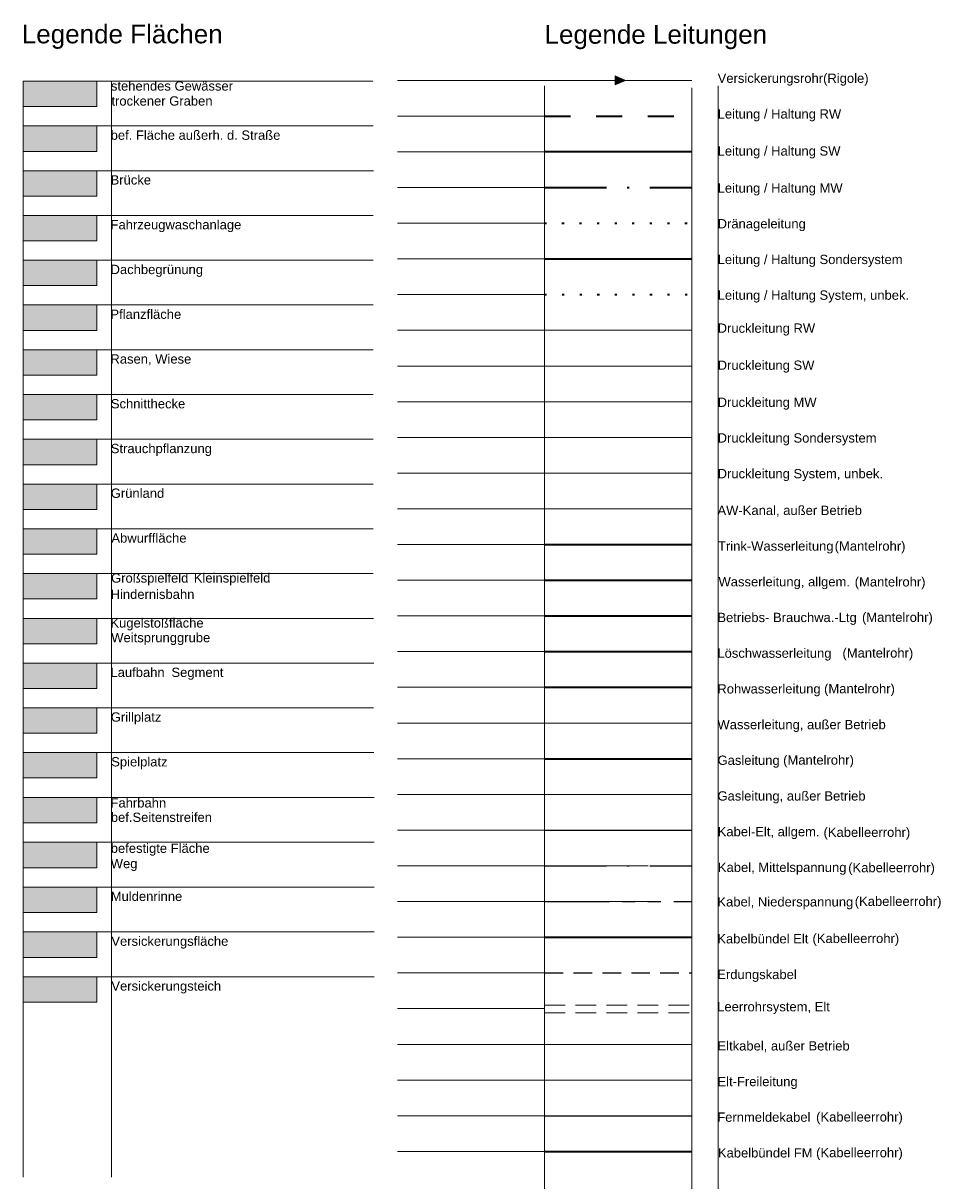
# Model space of a CAD drawing. Header units: metres. Extents: x 4523588 to 4523850, y 5693451 to 5693851.
# Tile 2 of 25: x 4523588 to 4523633, y 5693502 to 5693558. Entities that reach past the tile are written whole.
import ezdxf

# ---------------------------------------------------------------- set-up
doc = ezdxf.new("R2010")
doc.units = ezdxf.units.M
doc.header["$LTSCALE"] = 0.5
for name, pattern in [('GEPUNKTET_15', [1.5, 0, -1.5]), ('STRICH_18_1', [2.8, 1.8, -1]), ('STRICH_20_10', [3, 2, -1]), ('STRICH_25_25', [5, 2.5, -2.5]), ('STRICH_5_1_1_1_1', [12.5, 6.25, -1.25, 1.25, -1.25, 1.25, -1.25]), ('STRICH_6_2', [10, 6, -2, 0, -2])]:
    doc.linetypes.add(name, pattern=pattern)
for name, color, linetype, lineweight in [('100_HILFE_LEG', 24, 'CONTINUOUS', 18), ('100_LEG_FLAECHEN', 7, 'CONTINUOUS', 18), ('100_LEG_LEITUNGEN', 7, 'CONTINUOUS', 18), ('802_FLIESSGEWAESSER_8', 4, 'CONTINUOUS', 18), ('802_STEH_GEWAESSER_8', 4, 'CONTINUOUS', 18), ('802_TROCK_GRABEN_8', 4, 'CONTINUOUS', 18), ('809_BEF_FL_AUSSERH_STR_8', 253, 'CONTINUOUS', 18), ('829_BRUECKE_8', 254, 'CONTINUOUS', 18), ('829_FAHRZ_WASCH_ANL_8', 141, 'CONTINUOUS', 18), ('831_DACHBEGR_8', 3, 'CONTINUOUS', 18), ('831_PFLANZFLAECHE_8', 41, 'CONTINUOUS', 18), ('831_RASEN_8', 72, 'CONTINUOUS', 18), ('831_SCHNITTHECKE_8', 32, 'CONTINUOUS', 18), ('831_STRAUCHPFLANZUNG_8', 116, 'CONTINUOUS', 18), ('832_GRUENLAND_8', 60, 'CONTINUOUS', 18), ('833_ABWURFFLAECHE_8', 254, 'CONTINUOUS', 18), ('833_GROSSSPIELFELD_8', 43, 'CONTINUOUS', 18), ('833_HIND_BAHN_8', 43, 'CONTINUOUS', 18), ('833_KL_SPIEL_FELD_8', 43, 'CONTINUOUS', 18), ('833_KUGELST_FLAE_8', 41, 'CONTINUOUS', 18), ('833_LAUFBAHN_8', 232, 'CONTINUOUS', 18), ('833_SEGMENT_8', 232, 'CONTINUOUS', 18), ('833_WEITSPR_GRUBE_8', 41, 'CONTINUOUS', 18), ('839_GRILLPLATZ_8', 45, 'CONTINUOUS', 18), ('839_GRILLPLATZ_SIGN_1', 7, 'CONTINUOUS', 18), ('839_SPIELPLATZ_8', 43, 'CONTINUOUS', 18), ('840_BEFEST_FLAECHE_8', 253, 'CONTINUOUS', 18), ('840_BEFEST_SEIT_STR_8', 254, 'CONTINUOUS', 18), ('840_ENTW_RINNE_8', 252, 'CONTINUOUS', 18), ('840_FAHRBAHN_8', 254, 'CONTINUOUS', 18), ('840_WEG_8', 253, 'CONTINUOUS', 18), ('850_AW_KANAL_AUSSER_BETR_2', 7, 'STRICH_KREUZ', 18), ('850_DRAEN_LEITUNG_RW_2', 5, 'GEPUNKTET_15', 35), ('850_DRUCK_LTG_SYS_UNB_2', 7, 'PARALLEL_1', 18), ('850_DRUCKLEITUNG_MW_2', 6, 'PARALLEL_1', 18), ('850_DRUCKLEITUNG_RW_2', 5, 'PARALLEL_1', 18), ('850_DRUCKLEITUNG_SO_2', 7, 'PARALLEL_1', 18), ('850_DRUCKLEITUNG_SW_2', 36, 'PARALLEL_1', 18), ('850_HALTUNG_MW_2', 6, 'STRICH_6_2', 35), ('850_HALTUNG_RW_2', 5, 'STRICH_25_25', 35), ('850_HALTUNG_SO_2', 58, 'CONTINUOUS', 35), ('850_HALTUNG_SW_2', 36, 'CONTINUOUS', 35), ('850_HALTUNG_SYS_UNBEK_2', 7, 'GEPUNKTET_15', 35), ('850_LEITUNG_MW_2', 6, 'STRICH_6_2', 35), ('850_LEITUNG_RW_2', 5, 'STRICH_25_25', 35), ('850_LEITUNG_SO_2', 58, 'CONTINUOUS', 35), ('850_LEITUNG_SW_2', 36, 'CONTINUOUS', 35), ('850_LEITUNG_SYS_UNBEK_2', 7, 'GEPUNKTET_15', 35), ('850_VERSICKER_FL_8', 81, 'CONTINUOUS', 18), ('850_VERSICKER_TEICH_8', 141, 'CONTINUOUS', 18), ('850_VERSICKERUNGSROHR_2', 5, 'PARALLEL_4', 18), ('851_BETR_BR_WASSERLTG_2', 27, 'CONTINUOUS', 35), ('851_LOESCHWASSERLTG_2', 20, 'CONTINUOUS', 35), ('851_MANTEL_ROHR_2', 7, 'PARALLEL_2', 18), ('851_ROHWASSERLTG_2', 3, 'CONTINUOUS', 35), ('851_WA_LTG_MENSCHL_GEBR_2', 141, 'CONTINUOUS', 35), ('851_WASSER_LTG_ALLG_2', 141, 'CONTINUOUS', 35), ('851_WASSER_LTG_AUSSER_BETR_2', 141, 'STRICH_KREUZ', 18), ('852_GAS_LTG_ALLG_2', 40, 'CONTINUOUS', 35), ('852_GAS_LTG_AUSSER_BETR_2', 40, 'STRICH_KREUZ', 18), ('852_MANTEL_ROHR_2', 7, 'PARALLEL_2', 18), ('853_ELT_FREILEIT_2', 1, 'STRICH_QUADRAT_1', 18), ('853_ERDG_KABEL_2', 1, 'STRICH_18_1', 25), ('853_KABEL_EA_ALLG_2', 1, 'CONTINUOUS', 25), ('853_KABEL_EA_AUSSER_BETR_2', 1, 'STRICH_KREUZ', 18), ('853_KABEL_MS_2', 1, 'STRICH_6_2', 25), ('853_KABEL_NS_2', 1, 'STRICH_5_1_1_1_1', 25), ('853_KABELBUENDEL_EA_2', 1, 'CONTINUOUS', 35), ('853_KABELLEERROHR_2', 7, 'PARALLEL_2', 18), ('853_LEERROHR_EA_BL_2', 7, 'STRICH_20_10', 18), ('854_KABEL_FM_2', 2, 'CONTINUOUS', 25), ('854_KABELBUENDEL_FM_2', 2, 'CONTINUOUS', 35), ('854_KABELLEERROHR_2', 7, 'PARALLEL_2', 18), ('854_LICHTSCHRANKE_2', 2, 'GEPUNKTET_15', 35)]:
    doc.layers.add(name, color=color, linetype=linetype, lineweight=lineweight)
doc.styles.add('ARIAL', font='arial.ttf')
doc.linetypes.add('PARALLEL_1', pattern='A,1e-08,["=",Standard,S=2,R=0,X=0,Y=-1],-1', length=1)
doc.linetypes.add('PARALLEL_2', pattern='A,1e-08,["=",Standard,S=3,R=0,X=0,Y=-1.5],-2', length=2)
doc.linetypes.add('PARALLEL_4', pattern='A,1e-08,["=",Standard,S=3,R=0,X=1,Y=-1.5],-3.5', length=3.5)
doc.linetypes.add('STRICH_KREUZ', pattern='A,5,0,["x",Standard,S=1,R=0,X=0,Y=-0.3]', length=5)
doc.linetypes.add('STRICH_QUADRAT_1', pattern='A,0.25,-0.1,[132,ltypeshp.shx,S=0.1,R=0,X=-0.1,Y=0],-0.1,1', length=1.45)

msp = doc.modelspace()

# ---------------------------------------------------------------- hatches: boundary and pattern name
at = {"layer": '802_FLIESSGEWAESSER_8'}
msp.add_hatch(color=4, dxfattribs=at).paths.add_polyline_path([(4523588.36, 5693555.153), (4523591.919, 5693555.153), (4523591.919, 5693553.923), (4523588.36, 5693553.923)])
at = {"layer": '802_STEH_GEWAESSER_8'}
msp.add_hatch(color=4, dxfattribs=at).paths.add_polyline_path([(4523588.36, 5693555.153), (4523591.919, 5693555.153), (4523591.919, 5693553.923), (4523588.36, 5693553.923)])
at = {"layer": '802_TROCK_GRABEN_8'}
msp.add_hatch(color=4, dxfattribs=at).paths.add_polyline_path([(4523588.36, 5693555.153), (4523591.919, 5693555.153), (4523591.919, 5693553.923), (4523588.36, 5693553.923)])
at = {"layer": '809_BEF_FL_AUSSERH_STR_8'}
msp.add_hatch(color=256, dxfattribs=at).paths.add_polyline_path([(4523588.36, 5693552.987), (4523591.919, 5693552.987), (4523591.919, 5693551.756), (4523588.36, 5693551.756)])
at = {"layer": '829_BRUECKE_8'}
msp.add_hatch(color=256, dxfattribs=at).paths.add_polyline_path([(4523588.36, 5693550.82), (4523591.919, 5693550.82), (4523591.919, 5693549.59), (4523588.36, 5693549.59)])
at = {"layer": '829_FAHRZ_WASCH_ANL_8'}
msp.add_hatch(color=256, dxfattribs=at).paths.add_polyline_path([(4523588.36, 5693548.654), (4523591.919, 5693548.654), (4523591.919, 5693547.424), (4523588.36, 5693547.424)])
at = {"layer": '831_DACHBEGR_8'}
msp.add_hatch(color=256, dxfattribs=at).paths.add_polyline_path([(4523588.36, 5693546.488), (4523591.919, 5693546.488), (4523591.919, 5693545.258), (4523588.36, 5693545.258)])
at = {"layer": '831_PFLANZFLAECHE_8'}
msp.add_hatch(color=256, dxfattribs=at).paths.add_polyline_path([(4523588.36, 5693544.321), (4523591.919, 5693544.321), (4523591.919, 5693543.091), (4523588.36, 5693543.091)])
at = {"layer": '831_RASEN_8'}
msp.add_hatch(color=256, dxfattribs=at).paths.add_polyline_path([(4523588.36, 5693542.155), (4523591.919, 5693542.155), (4523591.919, 5693540.925), (4523588.36, 5693540.925)])
at = {"layer": '831_SCHNITTHECKE_8'}
msp.add_hatch(color=256, dxfattribs=at).paths.add_polyline_path([(4523588.36, 5693539.989), (4523591.919, 5693539.989), (4523591.919, 5693538.759), (4523588.36, 5693538.759)])
at = {"layer": '831_STRAUCHPFLANZUNG_8'}
msp.add_hatch(color=256, dxfattribs=at).paths.add_polyline_path([(4523588.36, 5693537.823), (4523591.919, 5693537.823), (4523591.919, 5693536.592), (4523588.36, 5693536.592)])
at = {"layer": '832_GRUENLAND_8'}
msp.add_hatch(color=256, dxfattribs=at).paths.add_polyline_path([(4523588.36, 5693535.656), (4523591.919, 5693535.656), (4523591.919, 5693534.426), (4523588.36, 5693534.426)])
at = {"layer": '833_ABWURFFLAECHE_8'}
msp.add_hatch(color=256, dxfattribs=at).paths.add_polyline_path([(4523588.361, 5693533.49), (4523591.92, 5693533.49), (4523591.92, 5693532.26), (4523588.361, 5693532.26)])
at = {"layer": '833_GROSSSPIELFELD_8'}
msp.add_hatch(color=256, dxfattribs=at).paths.add_polyline_path([(4523588.36, 5693531.324), (4523591.919, 5693531.324), (4523591.919, 5693530.094), (4523588.36, 5693530.094)])
at = {"layer": '833_HIND_BAHN_8'}
msp.add_hatch(color=256, dxfattribs=at).paths.add_polyline_path([(4523588.36, 5693531.324), (4523591.919, 5693531.324), (4523591.919, 5693530.094), (4523588.36, 5693530.094)])
at = {"layer": '833_KL_SPIEL_FELD_8'}
msp.add_hatch(color=256, dxfattribs=at).paths.add_polyline_path([(4523588.36, 5693531.324), (4523591.919, 5693531.324), (4523591.919, 5693530.094), (4523588.36, 5693530.094)])
at = {"layer": '833_KUGELST_FLAE_8'}
msp.add_hatch(color=256, dxfattribs=at).paths.add_polyline_path([(4523588.36, 5693529.157), (4523591.919, 5693529.157), (4523591.919, 5693527.927), (4523588.36, 5693527.927)])
at = {"layer": '833_LAUFBAHN_8'}
msp.add_hatch(color=256, dxfattribs=at).paths.add_polyline_path([(4523588.36, 5693526.991), (4523591.919, 5693526.991), (4523591.919, 5693525.761), (4523588.36, 5693525.761)])
at = {"layer": '833_SEGMENT_8'}
msp.add_hatch(color=256, dxfattribs=at).paths.add_polyline_path([(4523588.36, 5693526.991), (4523591.919, 5693526.991), (4523591.919, 5693525.761), (4523588.36, 5693525.761)])
at = {"layer": '833_WEITSPR_GRUBE_8'}
msp.add_hatch(color=256, dxfattribs=at).paths.add_polyline_path([(4523588.36, 5693529.157), (4523591.919, 5693529.157), (4523591.919, 5693527.927), (4523588.36, 5693527.927)])
at = {"layer": '839_GRILLPLATZ_8'}
msp.add_hatch(color=256, dxfattribs=at).paths.add_polyline_path([(4523588.36, 5693524.828), (4523591.919, 5693524.828), (4523591.919, 5693523.598), (4523588.36, 5693523.598)])
at = {"layer": '839_SPIELPLATZ_8'}
msp.add_hatch(color=256, dxfattribs=at).paths.add_polyline_path([(4523588.36, 5693522.662), (4523591.919, 5693522.662), (4523591.919, 5693521.432), (4523588.36, 5693521.432)])
at = {"layer": '840_BEFEST_FLAECHE_8'}
msp.add_hatch(color=256, dxfattribs=at).paths.add_polyline_path([(4523588.36, 5693518.322), (4523591.919, 5693518.322), (4523591.919, 5693517.092), (4523588.36, 5693517.092)])
at = {"layer": '840_BEFEST_SEIT_STR_8'}
msp.add_hatch(color=256, dxfattribs=at).paths.add_polyline_path([(4523588.36, 5693520.492), (4523591.919, 5693520.492), (4523591.919, 5693519.262), (4523588.36, 5693519.262)])
at = {"layer": '840_ENTW_RINNE_8'}
msp.add_hatch(color=256, dxfattribs=at).paths.add_polyline_path([(4523588.36, 5693516.153), (4523591.919, 5693516.153), (4523591.919, 5693514.922), (4523588.36, 5693514.922)])
at = {"layer": '840_FAHRBAHN_8'}
msp.add_hatch(color=256, dxfattribs=at).paths.add_polyline_path([(4523588.36, 5693520.492), (4523591.919, 5693520.492), (4523591.919, 5693519.262), (4523588.36, 5693519.262)])
at = {"layer": '840_WEG_8'}
msp.add_hatch(color=256, dxfattribs=at).paths.add_polyline_path([(4523588.36, 5693518.322), (4523591.919, 5693518.322), (4523591.919, 5693517.092), (4523588.36, 5693517.092)])
at = {"layer": '850_VERSICKER_FL_8'}
msp.add_hatch(color=256, dxfattribs=at).paths.add_polyline_path([(4523588.36, 5693513.983), (4523591.919, 5693513.983), (4523591.919, 5693512.752), (4523588.36, 5693512.752)])
at = {"layer": '850_VERSICKER_TEICH_8'}
msp.add_hatch(color=256, dxfattribs=at).paths.add_polyline_path([(4523588.36, 5693511.813), (4523591.919, 5693511.813), (4523591.919, 5693510.583), (4523588.36, 5693510.583)])
at = {"layer": '850_VERSICKERUNGSROHR_2'}
h = msp.add_hatch(color=5, dxfattribs=at)
h.dxf.hatch_style = 1
h.paths.add_polyline_path([(4523616.988, 5693555.407), (4523616.988, 5693554.97), (4523617.488, 5693555.188)])

# ---------------------------------------------------------------- linework, layer by layer
at = {"layer": '100_HILFE_LEG'}
for p, q in [((4523606.462, 5693555.188), (4523613.578, 5693555.188)), ((4523606.462, 5693553.461), (4523613.578, 5693553.461)), ((4523606.462, 5693551.733), (4523613.578, 5693551.733)), ((4523606.462, 5693550.006), (4523613.578, 5693550.006)), ((4523606.462, 5693548.278), (4523613.578, 5693548.278)), ((4523606.462, 5693546.55), (4523613.578, 5693546.55)), ((4523606.462, 5693544.823), (4523613.578, 5693544.823)), ((4523606.462, 5693543.095), (4523613.578, 5693543.095)), ((4523606.462, 5693541.367), (4523613.578, 5693541.367)), ((4523606.462, 5693539.64), (4523613.578, 5693539.64)), ((4523606.462, 5693537.912), (4523613.578, 5693537.912)), ((4523606.462, 5693536.184), (4523613.578, 5693536.184)), ((4523606.462, 5693534.457), (4523613.578, 5693534.457)), ((4523606.462, 5693532.729), (4523613.578, 5693532.729)), ((4523606.462, 5693531.001), (4523613.578, 5693531.001)), ((4523606.462, 5693529.274), (4523613.578, 5693529.274)), ((4523606.462, 5693527.546), (4523613.578, 5693527.546)), ((4523606.462, 5693525.819), (4523613.578, 5693525.819)), ((4523606.462, 5693524.091), (4523613.578, 5693524.091)), ((4523606.462, 5693522.363), (4523613.578, 5693522.363)), ((4523606.462, 5693520.636), (4523613.578, 5693520.636)), ((4523606.462, 5693518.908), (4523613.578, 5693518.908)), ((4523606.462, 5693517.18), (4523613.578, 5693517.18)), ((4523606.462, 5693515.453), (4523613.578, 5693515.453)), ((4523606.462, 5693513.725), (4523613.578, 5693513.725)), ((4523606.462, 5693511.997), (4523613.578, 5693511.997)), ((4523606.462, 5693510.27), (4523613.578, 5693510.27)), ((4523606.462, 5693508.542), (4523613.578, 5693508.542)), ((4523606.462, 5693506.814), (4523613.578, 5693506.814)), ((4523606.462, 5693505.087), (4523613.578, 5693505.087)), ((4523606.462, 5693503.359), (4523613.578, 5693503.359))]:
    msp.add_line(p, q, dxfattribs=at)
at = {"layer": '100_HILFE_LEG', "ltscale": 0.05}
for points in [[(4523588.36, 5693555.153), (4523605.276, 5693555.153)], [(4523588.36, 5693555.153), (4523588.36, 5693502.122)], [(4523592.628, 5693555.153), (4523592.628, 5693502.122)], [(4523588.36, 5693552.987), (4523605.291, 5693552.987)], [(4523588.36, 5693550.82), (4523605.306, 5693550.82)], [(4523588.36, 5693548.654), (4523605.291, 5693548.654)], [(4523588.36, 5693546.488), (4523605.291, 5693546.488)], [(4523588.36, 5693544.321), (4523605.291, 5693544.321)], [(4523588.36, 5693542.155), (4523605.285, 5693542.155)], [(4523588.36, 5693539.989), (4523605.285, 5693539.989)], [(4523588.36, 5693537.823), (4523605.294, 5693537.823)], [(4523588.36, 5693535.656), (4523605.291, 5693535.656)], [(4523588.361, 5693533.49), (4523605.291, 5693533.49)], [(4523588.36, 5693531.324), (4523605.291, 5693531.324)], [(4523588.36, 5693529.157), (4523605.3, 5693529.157)], [(4523588.36, 5693526.991), (4523605.318, 5693526.991)], [(4523588.36, 5693524.828), (4523605.3, 5693524.825)], [(4523588.36, 5693522.662), (4523605.318, 5693522.659)], [(4523588.36, 5693520.492), (4523605.336, 5693520.492)], [(4523588.36, 5693518.322), (4523605.336, 5693518.322)], [(4523588.36, 5693516.153), (4523605.336, 5693516.153)], [(4523588.36, 5693513.983), (4523605.336, 5693513.983)], [(4523588.36, 5693511.813), (4523605.336, 5693511.813)]]:
    msp.add_lwpolyline(points, dxfattribs=at)
at = {"layer": '100_HILFE_LEG', "ltscale": 0.1}
for points in [[(4523613.578, 5693554.925), (4523613.578, 5693464.422)], [(4523620.694, 5693554.833), (4523620.694, 5693464.461)], [(4523621.979, 5693554.925), (4523621.979, 5693464.422)]]:
    msp.add_lwpolyline(points, dxfattribs=at)
at = {"layer": '802_FLIESSGEWAESSER_8', "color": 7}
msp.add_lwpolyline([(4523588.36, 5693555.153), (4523591.919, 5693555.153), (4523591.919, 5693553.923), (4523588.36, 5693553.923)], close=True, dxfattribs=at)
at = {"layer": '802_STEH_GEWAESSER_8'}
msp.add_lwpolyline([(4523588.36, 5693555.153), (4523591.919, 5693555.153), (4523591.919, 5693553.923), (4523588.36, 5693553.923)], close=True, dxfattribs=at)
at = {"layer": '802_TROCK_GRABEN_8', "color": 7}
msp.add_lwpolyline([(4523588.36, 5693555.153), (4523591.919, 5693555.153), (4523591.919, 5693553.923), (4523588.36, 5693553.923)], close=True, dxfattribs=at)
at = {"layer": '809_BEF_FL_AUSSERH_STR_8', "color": 7}
msp.add_lwpolyline([(4523588.36, 5693552.987), (4523591.919, 5693552.987), (4523591.919, 5693551.756), (4523588.36, 5693551.756)], close=True, dxfattribs=at)
at = {"layer": '829_BRUECKE_8', "color": 7}
msp.add_lwpolyline([(4523588.36, 5693550.82), (4523591.919, 5693550.82), (4523591.919, 5693549.59), (4523588.36, 5693549.59)], close=True, dxfattribs=at)
at = {"layer": '829_FAHRZ_WASCH_ANL_8', "color": 7}
msp.add_lwpolyline([(4523588.36, 5693548.654), (4523591.919, 5693548.654), (4523591.919, 5693547.424), (4523588.36, 5693547.424)], close=True, dxfattribs=at)
at = {"layer": '831_DACHBEGR_8', "color": 7}
msp.add_lwpolyline([(4523588.36, 5693546.488), (4523591.919, 5693546.488), (4523591.919, 5693545.258), (4523588.36, 5693545.258)], close=True, dxfattribs=at)
at = {"layer": '831_PFLANZFLAECHE_8', "color": 7}
msp.add_lwpolyline([(4523588.36, 5693544.321), (4523591.919, 5693544.321), (4523591.919, 5693543.091), (4523588.36, 5693543.091)], close=True, dxfattribs=at)
at = {"layer": '831_RASEN_8', "color": 7}
msp.add_lwpolyline([(4523588.36, 5693542.155), (4523591.919, 5693542.155), (4523591.919, 5693540.925), (4523588.36, 5693540.925)], close=True, dxfattribs=at)
at = {"layer": '831_SCHNITTHECKE_8', "color": 7}
msp.add_lwpolyline([(4523588.36, 5693539.989), (4523591.919, 5693539.989), (4523591.919, 5693538.759), (4523588.36, 5693538.759)], close=True, dxfattribs=at)
at = {"layer": '831_STRAUCHPFLANZUNG_8', "color": 7}
msp.add_lwpolyline([(4523588.36, 5693537.823), (4523591.919, 5693537.823), (4523591.919, 5693536.592), (4523588.36, 5693536.592)], close=True, dxfattribs=at)
at = {"layer": '832_GRUENLAND_8', "color": 7}
msp.add_lwpolyline([(4523588.36, 5693535.656), (4523591.919, 5693535.656), (4523591.919, 5693534.426), (4523588.36, 5693534.426)], close=True, dxfattribs=at)
at = {"layer": '833_ABWURFFLAECHE_8', "color": 7}
msp.add_lwpolyline([(4523588.361, 5693533.49), (4523591.92, 5693533.49), (4523591.92, 5693532.26), (4523588.361, 5693532.26)], close=True, dxfattribs=at)
at = {"layer": '833_GROSSSPIELFELD_8'}
msp.add_lwpolyline([(4523588.36, 5693531.324), (4523591.919, 5693531.324), (4523591.919, 5693530.094), (4523588.36, 5693530.094)], close=True, dxfattribs=at)
at = {"layer": '833_HIND_BAHN_8', "color": 7}
msp.add_lwpolyline([(4523588.36, 5693531.324), (4523591.919, 5693531.324), (4523591.919, 5693530.094), (4523588.36, 5693530.094)], close=True, dxfattribs=at)
at = {"layer": '833_KL_SPIEL_FELD_8', "color": 7}
msp.add_lwpolyline([(4523588.36, 5693531.324), (4523591.919, 5693531.324), (4523591.919, 5693530.094), (4523588.36, 5693530.094)], close=True, dxfattribs=at)
at = {"layer": '833_KUGELST_FLAE_8', "color": 7}
msp.add_lwpolyline([(4523588.36, 5693529.157), (4523591.919, 5693529.157), (4523591.919, 5693527.927), (4523588.36, 5693527.927)], close=True, dxfattribs=at)
at = {"layer": '833_LAUFBAHN_8', "color": 7}
msp.add_lwpolyline([(4523588.36, 5693526.991), (4523591.919, 5693526.991), (4523591.919, 5693525.761), (4523588.36, 5693525.761)], close=True, dxfattribs=at)
at = {"layer": '833_SEGMENT_8', "color": 7}
msp.add_lwpolyline([(4523588.36, 5693526.991), (4523591.919, 5693526.991), (4523591.919, 5693525.761), (4523588.36, 5693525.761)], close=True, dxfattribs=at)
at = {"layer": '833_WEITSPR_GRUBE_8', "color": 7}
msp.add_lwpolyline([(4523588.36, 5693529.157), (4523591.919, 5693529.157), (4523591.919, 5693527.927), (4523588.36, 5693527.927)], close=True, dxfattribs=at)
at = {"layer": '839_GRILLPLATZ_8', "color": 7}
msp.add_lwpolyline([(4523588.36, 5693524.828), (4523591.919, 5693524.828), (4523591.919, 5693523.598), (4523588.36, 5693523.598)], close=True, dxfattribs=at)
at = {"layer": '839_SPIELPLATZ_8', "color": 7}
msp.add_lwpolyline([(4523588.36, 5693522.662), (4523591.919, 5693522.662), (4523591.919, 5693521.432), (4523588.36, 5693521.432)], close=True, dxfattribs=at)
at = {"layer": '840_BEFEST_FLAECHE_8', "color": 7}
msp.add_lwpolyline([(4523588.36, 5693518.322), (4523591.919, 5693518.322), (4523591.919, 5693517.092), (4523588.36, 5693517.092)], close=True, dxfattribs=at)
at = {"layer": '840_BEFEST_SEIT_STR_8', "color": 7}
msp.add_lwpolyline([(4523588.36, 5693520.492), (4523591.919, 5693520.492), (4523591.919, 5693519.262), (4523588.36, 5693519.262)], close=True, dxfattribs=at)
at = {"layer": '840_ENTW_RINNE_8', "color": 7}
msp.add_lwpolyline([(4523588.36, 5693516.153), (4523591.919, 5693516.153), (4523591.919, 5693514.922), (4523588.36, 5693514.922)], close=True, dxfattribs=at)
at = {"layer": '840_FAHRBAHN_8', "color": 7}
msp.add_lwpolyline([(4523588.36, 5693520.492), (4523591.919, 5693520.492), (4523591.919, 5693519.262), (4523588.36, 5693519.262)], close=True, dxfattribs=at)
at = {"layer": '840_WEG_8', "color": 7}
msp.add_lwpolyline([(4523588.36, 5693518.322), (4523591.919, 5693518.322), (4523591.919, 5693517.092), (4523588.36, 5693517.092)], close=True, dxfattribs=at)
at = {"layer": '850_AW_KANAL_AUSSER_BETR_2'}
msp.add_line((4523613.578, 5693534.457), (4523620.694, 5693534.457), dxfattribs=at)
at = {"layer": '850_DRAEN_LEITUNG_RW_2'}
msp.add_line((4523613.57, 5693548.278), (4523620.711, 5693548.278), dxfattribs=at)
at = {"layer": '850_DRUCK_LTG_SYS_UNB_2'}
msp.add_line((4523613.578, 5693536.184), (4523620.711, 5693536.184), dxfattribs=at)
at = {"layer": '850_DRUCKLEITUNG_MW_2'}
msp.add_line((4523613.578, 5693539.64), (4523620.694, 5693539.64), dxfattribs=at)
at = {"layer": '850_DRUCKLEITUNG_RW_2'}
msp.add_line((4523613.578, 5693543.095), (4523620.694, 5693543.095), dxfattribs=at)
at = {"layer": '850_DRUCKLEITUNG_SO_2'}
msp.add_line((4523613.578, 5693537.912), (4523620.711, 5693537.912), dxfattribs=at)
at = {"layer": '850_DRUCKLEITUNG_SW_2'}
msp.add_line((4523613.578, 5693541.367), (4523620.711, 5693541.367), dxfattribs=at)
at = {"layer": '850_HALTUNG_MW_2'}
msp.add_line((4523613.578, 5693550.006), (4523620.694, 5693550.006), dxfattribs=at)
at = {"layer": '850_HALTUNG_RW_2'}
msp.add_line((4523613.578, 5693553.461), (4523620.694, 5693553.461), dxfattribs=at)
at = {"layer": '850_HALTUNG_SO_2'}
msp.add_line((4523613.578, 5693546.55), (4523620.711, 5693546.55), dxfattribs=at)
at = {"layer": '850_HALTUNG_SW_2'}
msp.add_line((4523613.578, 5693551.75), (4523620.694, 5693551.75), dxfattribs=at)
at = {"layer": '850_HALTUNG_SYS_UNBEK_2'}
msp.add_line((4523613.578, 5693544.823), (4523620.694, 5693544.823), dxfattribs=at)
at = {"layer": '850_LEITUNG_MW_2'}
msp.add_line((4523613.578, 5693550.006), (4523620.694, 5693550.006), dxfattribs=at)
at = {"layer": '850_LEITUNG_RW_2'}
msp.add_line((4523613.578, 5693553.461), (4523620.694, 5693553.461), dxfattribs=at)
at = {"layer": '850_LEITUNG_SO_2'}
msp.add_line((4523613.562, 5693546.55), (4523620.694, 5693546.55), dxfattribs=at)
at = {"layer": '850_LEITUNG_SW_2'}
msp.add_line((4523613.578, 5693551.75), (4523620.694, 5693551.75), dxfattribs=at)
at = {"layer": '850_LEITUNG_SYS_UNBEK_2'}
msp.add_lwpolyline([(4523613.578, 5693544.823), (4523620.694, 5693544.823)], dxfattribs=at)
at = {"layer": '850_VERSICKER_FL_8', "color": 7}
msp.add_lwpolyline([(4523588.36, 5693513.983), (4523591.919, 5693513.983), (4523591.919, 5693512.752), (4523588.36, 5693512.752)], close=True, dxfattribs=at)
at = {"layer": '850_VERSICKER_TEICH_8', "color": 7}
msp.add_lwpolyline([(4523588.36, 5693511.813), (4523591.919, 5693511.813), (4523591.919, 5693510.583), (4523588.36, 5693510.583)], close=True, dxfattribs=at)
at = {"layer": '850_VERSICKERUNGSROHR_2', "color": 5}
for p, q in [((4523616.988, 5693555.407), (4523616.988, 5693554.97)), ((4523617.488, 5693555.188), (4523616.988, 5693555.407)), ((4523616.988, 5693554.97), (4523617.488, 5693555.188))]:
    msp.add_line(p, q, dxfattribs=at)
at = {"layer": '850_VERSICKERUNGSROHR_2'}
msp.add_line((4523613.589, 5693555.176), (4523620.705, 5693555.176), dxfattribs=at)
at = {"layer": '851_BETR_BR_WASSERLTG_2'}
msp.add_line((4523613.578, 5693529.274), (4523620.694, 5693529.274), dxfattribs=at)
at = {"layer": '851_LOESCHWASSERLTG_2'}
msp.add_line((4523613.578, 5693527.546), (4523620.694, 5693527.546), dxfattribs=at)
at = {"layer": '851_MANTEL_ROHR_2'}
for p, q in [((4523618.647, 5693532.731), (4523616.562, 5693532.731)), ((4523618.671, 5693531.003), (4523616.586, 5693531.003)), ((4523618.671, 5693529.275), (4523616.586, 5693529.275)), ((4523618.671, 5693527.548), (4523616.586, 5693527.548)), ((4523618.671, 5693525.82), (4523616.586, 5693525.82))]:
    msp.add_line(p, q, dxfattribs=at)
at = {"layer": '851_ROHWASSERLTG_2'}
msp.add_line((4523613.578, 5693525.819), (4523620.694, 5693525.819), dxfattribs=at)
at = {"layer": '851_WA_LTG_MENSCHL_GEBR_2'}
msp.add_line((4523613.578, 5693532.729), (4523620.694, 5693532.729), dxfattribs=at)
at = {"layer": '851_WASSER_LTG_ALLG_2'}
msp.add_line((4523613.578, 5693531.001), (4523620.694, 5693531.001), dxfattribs=at)
at = {"layer": '851_WASSER_LTG_AUSSER_BETR_2'}
msp.add_line((4523613.578, 5693524.091), (4523620.694, 5693524.091), dxfattribs=at)
at = {"layer": '852_GAS_LTG_ALLG_2'}
msp.add_line((4523613.578, 5693522.363), (4523620.694, 5693522.363), dxfattribs=at)
at = {"layer": '852_GAS_LTG_AUSSER_BETR_2'}
msp.add_line((4523613.578, 5693520.636), (4523620.694, 5693520.636), dxfattribs=at)
at = {"layer": '852_MANTEL_ROHR_2'}
msp.add_line((4523618.587, 5693522.365), (4523616.502, 5693522.365), dxfattribs=at)
at = {"layer": '853_ELT_FREILEIT_2'}
msp.add_line((4523613.578, 5693506.814), (4523620.694, 5693506.814), dxfattribs=at)
at = {"layer": '853_ERDG_KABEL_2'}
msp.add_line((4523613.578, 5693511.997), (4523620.694, 5693511.997), dxfattribs=at)
at = {"layer": '853_KABEL_EA_ALLG_2'}
msp.add_line((4523613.578, 5693518.908), (4523620.694, 5693518.908), dxfattribs=at)
at = {"layer": '853_KABEL_EA_AUSSER_BETR_2'}
msp.add_line((4523613.578, 5693508.542), (4523620.694, 5693508.542), dxfattribs=at)
at = {"layer": '853_KABEL_MS_2'}
msp.add_line((4523613.578, 5693517.18), (4523620.694, 5693517.18), dxfattribs=at)
at = {"layer": '853_KABEL_NS_2'}
msp.add_line((4523613.578, 5693515.453), (4523620.694, 5693515.453), dxfattribs=at)
at = {"layer": '853_KABELBUENDEL_EA_2'}
msp.add_line((4523613.578, 5693513.725), (4523620.694, 5693513.725), dxfattribs=at)
at = {"layer": '853_KABELLEERROHR_2'}
for p, q in [((4523618.587, 5693518.91), (4523616.502, 5693518.91)), ((4523618.587, 5693517.182), (4523616.502, 5693517.182)), ((4523618.611, 5693515.454), (4523616.526, 5693515.454)), ((4523618.611, 5693513.727), (4523616.526, 5693513.727))]:
    msp.add_line(p, q, dxfattribs=at)
at = {"layer": '853_LEERROHR_EA_BL_2'}
for p, q in [((4523613.571, 5693510.438), (4523620.687, 5693510.438)), ((4523613.571, 5693510.075), (4523620.687, 5693510.075))]:
    msp.add_line(p, q, dxfattribs=at)
at = {"layer": '854_KABEL_FM_2'}
msp.add_line((4523613.578, 5693505.087), (4523620.694, 5693505.087), dxfattribs=at)
at = {"layer": '854_KABELBUENDEL_FM_2'}
msp.add_line((4523613.578, 5693503.359), (4523620.694, 5693503.359), dxfattribs=at)
at = {"layer": '854_KABELLEERROHR_2'}
for p, q in [((4523618.6, 5693505.089), (4523616.515, 5693505.089)), ((4523618.6, 5693505.089), (4523616.515, 5693505.089)), ((4523618.6, 5693503.361), (4523616.515, 5693503.361))]:
    msp.add_line(p, q, dxfattribs=at)

# ---------------------------------------------------------------- texts
at = {"layer": '100_LEG_FLAECHEN', "color": 7, "lineweight": 40, "style": 'ARIAL'}
msp.add_text('Legende Flächen', height=0.9, dxfattribs=at).set_placement((4523588.295, 5693556.982))
at = {"layer": '100_LEG_LEITUNGEN', "color": 7, "lineweight": 50, "style": 'ARIAL'}
msp.add_text('Legende Leitungen', height=0.9, dxfattribs=at).set_placement((4523613.578, 5693556.965))
at = {"layer": '802_STEH_GEWAESSER_8', "color": 7, "style": 'ARIAL'}
msp.add_text('stehendes Gewässer', height=0.45, dxfattribs=at).set_placement((4523592.604, 5693554.694))
at = {"layer": '802_TROCK_GRABEN_8', "color": 7, "style": 'ARIAL'}
msp.add_text('trockener Graben', height=0.45, dxfattribs=at).set_placement((4523592.628, 5693553.969))
at = {"layer": '809_BEF_FL_AUSSERH_STR_8', "color": 7, "style": 'ARIAL'}
msp.add_text('bef. Fläche außerh. d. Straße', height=0.45, dxfattribs=at).set_placement((4523592.592, 5693552.315))
at = {"layer": '829_BRUECKE_8', "color": 7, "style": 'ARIAL'}
msp.add_text('Brücke', height=0.45, dxfattribs=at).set_placement((4523592.589, 5693550.149))
at = {"layer": '829_FAHRZ_WASCH_ANL_8', "color": 7, "style": 'ARIAL'}
msp.add_text('Fahrzeugwaschanlage', height=0.45, dxfattribs=at).set_placement((4523592.587, 5693547.983))
at = {"layer": '831_DACHBEGR_8', "color": 7, "style": 'ARIAL'}
msp.add_text('Dachbegrünung', height=0.45, dxfattribs=at).set_placement((4523592.587, 5693545.816))
at = {"layer": '831_PFLANZFLAECHE_8', "color": 7, "style": 'ARIAL'}
msp.add_text('Pflanzfläche', height=0.45, dxfattribs=at).set_placement((4523592.581, 5693543.65))
at = {"layer": '831_RASEN_8', "color": 7, "style": 'ARIAL'}
msp.add_text('Rasen, Wiese', height=0.45, dxfattribs=at).set_placement((4523592.581, 5693541.484))
at = {"layer": '831_SCHNITTHECKE_8', "color": 7, "style": 'ARIAL'}
msp.add_text('Schnitthecke', height=0.45, dxfattribs=at).set_placement((4523592.602, 5693539.318))
at = {"layer": '831_STRAUCHPFLANZUNG_8', "color": 7, "style": 'ARIAL'}
msp.add_text('Strauchpflanzung', height=0.45, dxfattribs=at).set_placement((4523592.598, 5693537.151))
at = {"layer": '832_GRUENLAND_8', "color": 7, "style": 'ARIAL'}
msp.add_text('Grünland', height=0.45, dxfattribs=at).set_placement((4523592.598, 5693534.989))
at = {"layer": '833_ABWURFFLAECHE_8', "color": 7, "style": 'ARIAL'}
msp.add_text('Abwurffläche', height=0.45, dxfattribs=at).set_placement((4523592.628, 5693532.819))
at = {"layer": '833_GROSSSPIELFELD_8', "color": 7, "style": 'ARIAL'}
msp.add_text('Großspielfeld ', height=0.45, dxfattribs=at).set_placement((4523592.613, 5693530.885))
at = {"layer": '833_HIND_BAHN_8', "color": 7, "style": 'ARIAL'}
msp.add_text('Hindernisbahn', height=0.45, dxfattribs=at).set_placement((4523592.589, 5693530.098))
at = {"layer": '833_KL_SPIEL_FELD_8', "color": 7, "style": 'ARIAL'}
msp.add_text('Kleinspielfeld', height=0.45, dxfattribs=at).set_placement((4523596.613, 5693530.888))
at = {"layer": '833_KUGELST_FLAE_8', "color": 7, "style": 'ARIAL'}
msp.add_text('Kugelstoßfläche', height=0.45, dxfattribs=at).set_placement((4523592.58, 5693528.71))
at = {"layer": '833_LAUFBAHN_8', "color": 7, "style": 'ARIAL'}
msp.add_text('Laufbahn', height=0.45, dxfattribs=at).set_placement((4523592.582, 5693526.32))
at = {"layer": '833_SEGMENT_8', "color": 7, "style": 'ARIAL'}
msp.add_text(' Segment', height=0.45, dxfattribs=at).set_placement((4523595.357, 5693526.32))
at = {"layer": '833_WEITSPR_GRUBE_8', "color": 7, "style": 'ARIAL'}
msp.add_text('Weitsprunggrube', height=0.45, dxfattribs=at).set_placement((4523592.622, 5693528.001))
at = {"layer": '839_GRILLPLATZ_SIGN_1', "color": 7, "style": 'ARIAL'}
msp.add_text('Grillplatz', height=0.45, dxfattribs=at).set_placement((4523592.599, 5693524.157))
at = {"layer": '839_SPIELPLATZ_8', "color": 7, "style": 'ARIAL'}
msp.add_text('Spielplatz', height=0.45, dxfattribs=at).set_placement((4523592.619, 5693521.991))
at = {"layer": '840_BEFEST_FLAECHE_8', "color": 7, "style": 'ARIAL'}
msp.add_text('befestigte Fläche', height=0.45, dxfattribs=at).set_placement((4523592.596, 5693517.807))
at = {"layer": '840_BEFEST_SEIT_STR_8', "color": 7, "style": 'ARIAL'}
msp.add_text('bef.Seitenstreifen', height=0.45, dxfattribs=at).set_placement((4523592.6, 5693519.305))
at = {"layer": '840_ENTW_RINNE_8', "color": 7, "style": 'ARIAL'}
msp.add_text('Muldenrinne', height=0.45, dxfattribs=at).set_placement((4523592.596, 5693515.481))
at = {"layer": '840_FAHRBAHN_8', "color": 7, "style": 'ARIAL'}
msp.add_text('Fahrbahn', height=0.45, dxfattribs=at).set_placement((4523592.586, 5693520.003))
at = {"layer": '840_WEG_8', "color": 7, "style": 'ARIAL'}
msp.add_text('Weg', height=0.45, dxfattribs=at).set_placement((4523592.596, 5693517.067))
at = {"layer": '850_AW_KANAL_AUSSER_BETR_2', "color": 7, "lineweight": 25, "style": 'ARIAL'}
msp.add_text('AW-Kanal, außer Betrieb', height=0.45, dxfattribs=at).set_placement((4523621.942, 5693534.159))
at = {"layer": '850_DRAEN_LEITUNG_RW_2', "color": 7, "lineweight": 25, "style": 'ARIAL'}
msp.add_text('Dränageleitung', height=0.45, dxfattribs=at).set_placement((4523621.95, 5693548.028))
at = {"layer": '850_DRUCK_LTG_SYS_UNB_2', "color": 7, "lineweight": 25, "style": 'ARIAL'}
msp.add_text('Druckleitung System, unbek.', height=0.45, dxfattribs=at).set_placement((4523621.95, 5693535.935))
at = {"layer": '850_DRUCKLEITUNG_MW_2', "color": 7, "lineweight": 25, "style": 'ARIAL'}
msp.add_text('Druckleitung MW', height=0.45, dxfattribs=at).set_placement((4523621.95, 5693539.39))
at = {"layer": '850_DRUCKLEITUNG_RW_2', "color": 7, "lineweight": 25, "style": 'ARIAL'}
msp.add_text('Druckleitung RW', height=0.45, dxfattribs=at).set_placement((4523621.95, 5693542.976))
at = {"layer": '850_DRUCKLEITUNG_SO_2', "color": 7, "lineweight": 25, "style": 'ARIAL'}
msp.add_text('Druckleitung Sondersystem', height=0.45, dxfattribs=at).set_placement((4523621.95, 5693537.663))
at = {"layer": '850_DRUCKLEITUNG_SW_2', "color": 7, "lineweight": 25, "style": 'ARIAL'}
msp.add_text('Druckleitung SW', height=0.45, dxfattribs=at).set_placement((4523621.95, 5693541.183))
at = {"layer": '850_HALTUNG_MW_2', "color": 7, "lineweight": 25, "style": 'ARIAL'}
msp.add_text('Leitung / Haltung MW', height=0.45, dxfattribs=at).set_placement((4523621.95, 5693549.756))
at = {"layer": '850_HALTUNG_RW_2', "color": 7, "lineweight": 25, "style": 'ARIAL'}
msp.add_text('Leitung / Haltung RW', height=0.45, dxfattribs=at).set_placement((4523621.95, 5693553.342))
at = {"layer": '850_HALTUNG_SO_2', "color": 7, "lineweight": 25, "style": 'ARIAL'}
msp.add_text('Leitung / Haltung Sondersystem', height=0.45, dxfattribs=at).set_placement((4523621.95, 5693546.301))
at = {"layer": '850_HALTUNG_SW_2', "color": 7, "lineweight": 25, "style": 'ARIAL'}
msp.add_text('Leitung / Haltung SW', height=0.45, dxfattribs=at).set_placement((4523621.95, 5693551.549))
at = {"layer": '850_HALTUNG_SYS_UNBEK_2', "color": 7, "lineweight": 25, "style": 'ARIAL'}
msp.add_text('Leitung / Haltung System, unbek.', height=0.45, dxfattribs=at).set_placement((4523621.95, 5693544.573))
at = {"layer": '850_VERSICKER_FL_8', "color": 7, "style": 'ARIAL'}
msp.add_text('Versickerungsfläche', height=0.45, dxfattribs=at).set_placement((4523592.625, 5693513.311))
at = {"layer": '850_VERSICKER_TEICH_8', "color": 7, "style": 'ARIAL'}
msp.add_text('Versickerungsteich', height=0.45, dxfattribs=at).set_placement((4523592.626, 5693511.141))
at = {"layer": '850_VERSICKERUNGSROHR_2', "color": 7, "lineweight": 25, "style": 'ARIAL'}
msp.add_text('Versickerungsrohr(Rigole)', height=0.45, dxfattribs=at).set_placement((4523621.95, 5693555.07))
at = {"layer": '851_BETR_BR_WASSERLTG_2', "color": 7, "lineweight": 25, "style": 'ARIAL'}
msp.add_text('Betriebs- Brauchwa.-Ltg', height=0.45, dxfattribs=at).set_placement((4523621.937, 5693528.976))
at = {"layer": '851_LOESCHWASSERLTG_2', "color": 7, "lineweight": 25, "style": 'ARIAL'}
msp.add_text('Löschwasserleitung', height=0.45, dxfattribs=at).set_placement((4523621.937, 5693527.249))
at = {"layer": '851_MANTEL_ROHR_2', "color": 7, "lineweight": 25, "style": 'ARIAL'}
for p in [(4523627.611, 5693532.431), (4523628.58, 5693530.699), (4523628.933, 5693528.986), (4523627.987, 5693527.258), (4523627.099, 5693525.53)]:
    msp.add_text('(Mantelrohr)', height=0.45, dxfattribs=at).set_placement(p)
at = {"layer": '851_ROHWASSERLTG_2', "color": 7, "lineweight": 25, "style": 'ARIAL'}
msp.add_text('Rohwasserleitung', height=0.45, dxfattribs=at).set_placement((4523621.937, 5693525.521))
at = {"layer": '851_WA_LTG_MENSCHL_GEBR_2', "color": 7, "lineweight": 25, "style": 'ARIAL'}
msp.add_text('Trink-Wasserleitung', height=0.45, dxfattribs=at).set_placement((4523621.967, 5693532.431))
at = {"layer": '851_WASSER_LTG_ALLG_2', "color": 7, "lineweight": 25, "style": 'ARIAL'}
msp.add_text('Wasserleitung, allgem.', height=0.45, dxfattribs=at).set_placement((4523621.991, 5693530.704))
at = {"layer": '851_WASSER_LTG_AUSSER_BETR_2', "color": 7, "lineweight": 25, "style": 'ARIAL'}
msp.add_text('Wasserleitung, außer Betrieb', height=0.45, dxfattribs=at).set_placement((4523621.942, 5693523.793))
at = {"layer": '852_GAS_LTG_ALLG_2', "color": 7, "lineweight": 25, "style": 'ARIAL'}
msp.add_text('Gasleitung', height=0.45, dxfattribs=at).set_placement((4523621.945, 5693522.066))
at = {"layer": '852_GAS_LTG_AUSSER_BETR_2', "color": 7, "lineweight": 25, "style": 'ARIAL'}
msp.add_text('Gasleitung, außer Betrieb', height=0.45, dxfattribs=at).set_placement((4523621.942, 5693520.338))
at = {"layer": '852_MANTEL_ROHR_2', "color": 7, "lineweight": 25, "style": 'ARIAL'}
msp.add_text('(Mantelrohr)', height=0.45, dxfattribs=at).set_placement((4523625.118, 5693522.078))
at = {"layer": '853_ERDG_KABEL_2', "color": 7, "lineweight": 25, "style": 'ARIAL'}
msp.add_text('Erdungskabel', height=0.45, dxfattribs=at).set_placement((4523621.932, 5693511.7))
at = {"layer": '853_KABEL_EA_ALLG_2', "color": 7, "lineweight": 25, "style": 'ARIAL'}
msp.add_text('Kabel-Elt, allgem.', height=0.45, dxfattribs=at).set_placement((4523621.953, 5693518.61))
at = {"layer": '853_KABEL_EA_AUSSER_BETR_2', "color": 7, "lineweight": 25, "style": 'ARIAL'}
for s, p in [('Eltkabel, außer Betrieb', (4523621.942, 5693508.245)), ('Elt-Freileitung', (4523621.942, 5693506.517))]:
    msp.add_text(s, height=0.45, dxfattribs=at).set_placement(p)
at = {"layer": '853_KABEL_MS_2', "color": 7, "lineweight": 25, "style": 'ARIAL'}
msp.add_text('Kabel, Mittelspannung', height=0.45, dxfattribs=at).set_placement((4523621.961, 5693516.883))
at = {"layer": '853_KABEL_NS_2', "color": 7, "lineweight": 25, "style": 'ARIAL'}
msp.add_text('Kabel, Niederspannung', height=0.45, dxfattribs=at).set_placement((4523621.939, 5693515.214))
at = {"layer": '853_KABELBUENDEL_EA_2', "color": 7, "lineweight": 25, "style": 'ARIAL'}
msp.add_text('Kabelbündel Elt', height=0.45, dxfattribs=at).set_placement((4523621.932, 5693513.427))
at = {"layer": '853_KABELLEERROHR_2', "color": 7, "lineweight": 25, "style": 'ARIAL'}
for p in [(4523627.071, 5693518.581), (4523628.264, 5693516.87), (4523628.582, 5693515.24), (4523626.537, 5693513.445)]:
    msp.add_text('(Kabelleerrohr)', height=0.45, dxfattribs=at).set_placement(p)
at = {"layer": '853_LEERROHR_EA_BL_2', "color": 7, "lineweight": 25, "style": 'ARIAL'}
msp.add_text('Leerrohrsystem, Elt', height=0.45, dxfattribs=at).set_placement((4523621.928, 5693510.14))
at = {"layer": '854_KABEL_FM_2', "color": 7, "lineweight": 25, "style": 'ARIAL'}
msp.add_text('Fernmeldekabel', height=0.45, dxfattribs=at).set_placement((4523621.931, 5693504.795))
at = {"layer": '854_KABELBUENDEL_FM_2', "color": 7, "lineweight": 25, "style": 'ARIAL'}
msp.add_text('Kabelbündel FM ', height=0.45, dxfattribs=at).set_placement((4523621.962, 5693503.067))
at = {"layer": '854_KABELLEERROHR_2', "color": 7, "lineweight": 25, "style": 'ARIAL'}
for p in [(4523626.713, 5693504.807), (4523626.713, 5693503.079)]:
    msp.add_text('(Kabelleerrohr)', height=0.45, dxfattribs=at).set_placement(p)
at = {"layer": '854_LICHTSCHRANKE_2', "color": 7, "lineweight": 25, "style": 'ARIAL'}
msp.add_text('Elt-Freileitung', height=0.45, dxfattribs=at).set_placement((4523621.942, 5693506.517))

doc.saveas('drawing.dxf')
